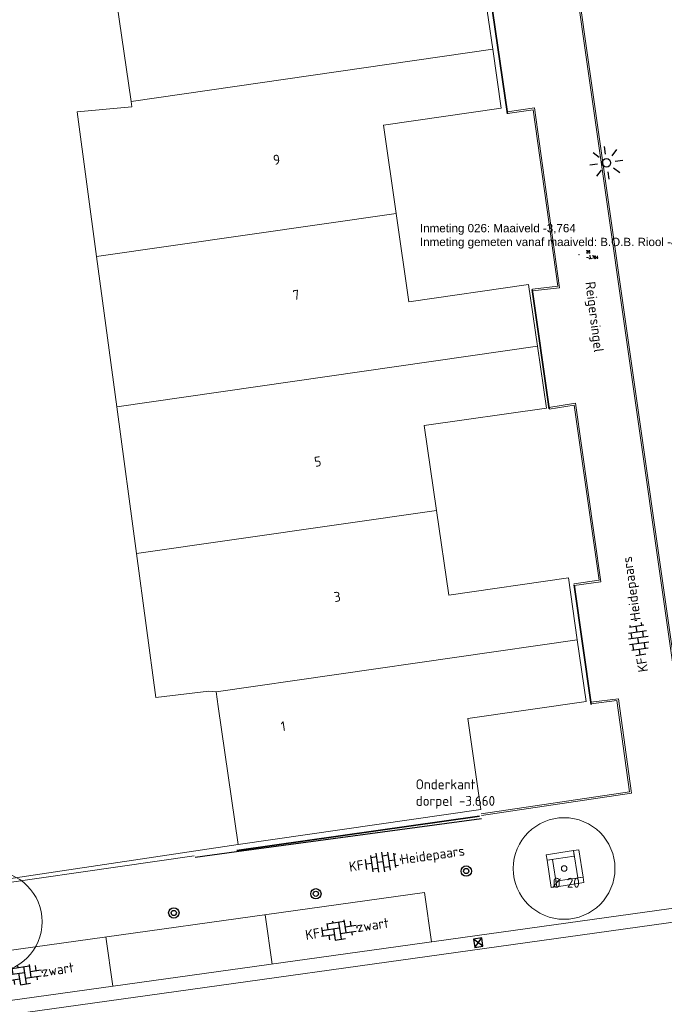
# Model space of a CAD drawing. Header units: metres. Extents: x 102746 to 103541, y 468531 to 469408.
# Tile 28 of 87: x 103110 to 103133, y 468789 to 468825. Entities that reach past the tile are written whole.
import ezdxf
from ezdxf.enums import TextEntityAlignment as Align

# ---------------------------------------------------------------- set-up
doc = ezdxf.new("R2010")
doc.units = ezdxf.units.M
doc.linetypes.add('VH-OPSLUITBAND_60X200', pattern=[12, 6, -2, 2, -2])
doc.layers.get('0').update_dxf_attribs({"lineweight": 25})
for name, color, linetype, lineweight in [('B-RO-GR-BOOM-G', 90, 'Continuous', 13), ('B-RO-GR-BOOM_BOOM_20 CM-S', 90, 'Continuous', 25), ('B-RO-IE-MEUBILAIR_WEGMEUBILAIR-S', 7, 'Continuous', 25), ('B-RO-IE-TERREINAFSCHEIDING_KUNSTMATIG_SCHUTTING-G', 90, 'IE-TERREINAFSCHEIDING-KUNSTMATIG-DICHT', 18), ('B-RO-OG-BEBOUWING-G', 7, 'Continuous', 35), ('B-RO-OG-BGT-G', 253, 'Continuous', 13), ('B-RO-RI-HWA_KOLK-S', 150, 'Continuous', 25), ('B-RO-VH-GOOT-G', 170, 'Continuous', 18), ('B-RO-VH-KANTOPSLUITING_ACHTERKANTBAND-G', 253, 'Continuous', 18), ('B-RO-VH-KANTOPSLUITING_OPSLUITBAND_60X200-G', 150, 'VH-OPSLUITBAND_60X200', 18), ('B-RO-VH-VERHARDING-G', 252, 'Continuous', 18), ('B-RO-VH-VERHARDING_BETONSTRAATSTEEN-S', 252, 'Continuous', 25), ('B-RO-VW-MARKERING_WEG MARKERING-G', 7, 'Continuous', 0), ('CALQUE_PTTOPO_ALT', 7, 'Continuous', 0), ('CALQUE_PTTOPO_MAT', 7, 'Continuous', 0), ('PTTOPO', 7, 'Continuous', 0), ('X-XX-AL-T18', 7, 'Continuous', 18)]:
    doc.layers.add(name, color=color, linetype=linetype, lineweight=lineweight)
doc.layers.add('Punten', color=7, linetype='Continuous')
doc.styles.add('ARIAL', font='arial.ttf')
doc.styles.add('NLCS-ISO', font='txt')
doc.styles.add('NLCS-ISO-M200-T18', font='txt', dxfattribs={"height": 0.36})
doc.styles.add('Style-STANDARD', font='STANDARD.shx')
doc.linetypes.add('IE-TERREINAFSCHEIDING-KUNSTMATIG-DICHT', pattern='A,8,-1,[82,NLCS.shx,S=0.75,R=90,X=0,Y=0],-1', length=10)

# ---------------------------------------------------------------- blocks, each defined once
blk = doc.blocks.new('SVH-BSS_KEIFORMAAT_HALFST_KL-SO')
for p, q in [((-3.15, -1), (-3.15, 0.83)), ((-3.15, 0), (-2.1, 0)), ((-2.1, -1.59), (-2.1, 1.42)), ((-2.1, 1.05), (-1.05, 1.05)), ((-1.05, -1.83), (-1.05, 1.66)), ((-1.05, 0), (0, 0)), ((0, -1.88), (0, 1.71)), ((0, 1.05), (1.05, 1.05)), ((1.05, -1.75), (1.05, 1.58)), ((1.05, 0), (2.1, 0)), ((2.1, -1.4), (2.1, 1.22)), ((2.1, 1.05), (2.41, 1.05)), ((3.15, -0.26), (3.15, 0.09)), ((3.15, 0), (3.16, 0)), ((-2.1, -1.05), (-1.05, -1.05)), ((0, -1.05), (1.05, -1.05)), ((2.1, -1.05), (2.64, -1.05))]:
    blk.add_line(p, q)
at = {"style": 'NLCS-ISO'}
blk.add_attdef('FORMAAT', text='', height=1.8, dxfattribs=at).set_placement((-3.62, -0.09), align=Align.MIDDLE_RIGHT)
blk.add_attdef('KLEUR', text='', height=1.8, dxfattribs=at).set_placement((3.17, -0.09), align=Align.MIDDLE_LEFT)
at = {"style": 'NLCS-ISO', "flags": 1}
blk.add_attdef('FUNCTIE', text='', height=1.8, dxfattribs=at).set_placement((0.12, -3.58), align=Align.MIDDLE_CENTER)
blk = doc.blocks.new('SGR-BOOM 20')
at = {"layer": 'B-RO-GR-BOOM-G'}
for radius in [1.84, 0.1]:
    blk.add_circle((0.001, 0), radius, dxfattribs=at)
at = {"layer": 'X-XX-AL-T18', "insert": (-0.417, -0.337), "char_height": 0.36, "attachment_point": 1, "style": 'NLCS-ISO-M200-T18'}
blk.add_mtext_dynamic_manual_height_columns('%%C 20', width=1.83388, gutter_width=1.8, heights=[0], dxfattribs=at)
blk = doc.blocks.new('B-SRI-KOLK_STRAAT_300X300-SO')
for p, q in [((-0.75, 0), (0.75, 1.5)), ((0.75, 0), (-0.75, 1.5))]:
    blk.add_line(p, q)
at = {"flags": 128}
blk.add_lwpolyline([(-0.75, 0), (0.75, 0), (0.75, 1.5), (-0.75, 1.5)], close=True, dxfattribs=at)
blk = doc.blocks.new('SIE-WEG_PAAL_BETON')
for radius in [0.188, 0.0938]:
    blk.add_circle((0, 0), radius)
blk = doc.blocks.new('A$C0d379f04')
at = {"layer": 'B-RO-VH-VERHARDING-G', "flags": 128}
for points in [[(0, 1.2), (1, 1.2), (1, 1), (0, 1)], [(1.2, 1.2), (1.2, 0.2), (1, 0.2), (1, 1.2)], [(0.2, 1), (0.2, 0), (0, 0), (0, 1)], [(0.2, 0.2), (1.2, 0.2), (1.2, 0), (0.2, 0)]]:
    blk.add_lwpolyline(points, close=True, dxfattribs=at)
blk = doc.blocks.new('B-SIE-WEG_LICHTMAST_SPOT-SO')
for p, q in [((-2.12, 2.12), (-1.15, 1.15)), ((0, 1.62), (0, 3)), ((1.15, 1.15), (2.12, 2.12)), ((-3, 0), (-1.62, 0)), ((-2.12, -2.12), (-1.15, -1.15)), ((0, -3), (0, -1.62)), ((1.15, -1.15), (2.12, -2.12)), ((1.62, 0), (3, 0))]:
    blk.add_line(p, q)
blk.add_circle((0, 0), 0.77)
at = {"style": 'NLCS-ISO'}
blk.add_attdef('TYPE', text='', height=1.8, dxfattribs=at).set_placement((0, 3), align=Align.BOTTOM_CENTER)
blk = doc.blocks.new('SVH-BSS_KEIFORMAAT_ELLEBOOG_KL-SO')
for p, q in [((-2.92, 0.92), (-2.92, -0.66)), ((-2.92, 0.39), (0.23, 0.39)), ((-1.87, 1.5), (-1.87, 0.39)), ((-1.87, 1.44), (1.28, 1.44)), ((-0.82, 1.75), (-0.82, 1.44)), ((-0.82, 0.39), (-0.82, -1.75)), ((0.23, 1.44), (0.23, -1.71)), ((1.28, 1.67), (1.28, -0.66)), ((1.28, 0.39), (3.32, 0.39)), ((2.33, 1.31), (2.33, 0.39)), ((3.38, 0.18), (3.38, -0.18)), ((-3.16, -0.66), (-0.82, -0.66)), ((-1.87, -0.66), (-1.87, -1.5)), ((-0.82, -1.71), (1.03, -1.71)), ((0.23, -0.66), (3.16, -0.66)), ((2.33, -0.66), (2.33, -1.31))]:
    blk.add_line(p, q)
at = {"style": 'NLCS-ISO'}
blk.add_attdef('FORMAAT', text='', height=1.8, dxfattribs=at).set_placement((-3.39, 0), align=Align.MIDDLE_RIGHT)
blk.add_attdef('KLEUR', text='', height=1.8, dxfattribs=at).set_placement((3.39, 0), align=Align.MIDDLE_LEFT)
at = {"style": 'NLCS-ISO', "flags": 1}
blk.add_attdef('FUNCTIE', text='', height=1.8, dxfattribs=at).set_placement((0.12, -3.58), align=Align.MIDDLE_CENTER)
blk = doc.blocks.new('PTTOPO')
at = {"layer": 'PTTOPO'}
blk.add_point((0, 0), dxfattribs=at)
at = {"layer": 'CALQUE_PTTOPO_ALT', "style": 'Style-STANDARD', "width": 0.8}
blk.add_attdef('ALT', text='', height=0.1, dxfattribs=at).set_placement((0.25, -0.1), align=Align.MIDDLE_LEFT)
at = {"layer": 'CALQUE_PTTOPO_MAT', "style": 'Style-STANDARD', "width": 0.8}
blk.add_attdef('MAT', text='', height=0.1, dxfattribs=at).set_placement((0.25, 0.1), align=Align.MIDDLE_LEFT)

msp = doc.modelspace()

# ---------------------------------------------------------------- linework, layer by layer
at = {"layer": 'B-RO-IE-TERREINAFSCHEIDING_KUNSTMATIG_SCHUTTING-G', "linetype": 'Continuous', "elevation": -3.765}
msp.add_lwpolyline([(103106.751, 468793.028), (103116.478, 468794.419)], dxfattribs=at)
at = {"layer": 'B-RO-OG-BEBOUWING-G', "linetype": 'Continuous'}
msp.add_line((103126.798, 468795.863, 1.058), (103118.015, 468794.617, 0.412), dxfattribs=at)
for points in [[(103127.189, 468825.611, -2.604), (103127.805, 468821.29, -2.568)], [(103128.709, 468814.937, -2.549), (103129.319, 468810.608, -2.239)], [(103130.227, 468804.238, -2.223), (103130.837, 468799.901, -2.227)]]:
    msp.add_polyline3d(points, dxfattribs=at)
at = {"layer": 'B-RO-OG-BGT-G', "color": 252, "flags": 128}
msp.add_lwpolyline([(103106.845, 468793.153), (103118.065, 468794.841), (103117.346, 468799.831), (103117.269, 468800.367), (103117.004, 468800.387), (103115.088, 468800.16), (103114.387, 468805.369), (103113.672, 468810.682), (103112.94, 468816.122), (103112.234, 468821.37), (103114.216, 468821.548), (103114.188, 468821.743), (103113.423, 468827.05), (103112.618, 468832.636), (103101.455, 468831.062)], dxfattribs=at)
for points in [[(103114.188, 468821.743), (103127.278, 468823.63), (103126.97, 468825.768), (103122.739, 468825.158), (103122.282, 468828.327), (103113.423, 468827.05)], [(103114.188, 468821.743), (103114.216, 468821.548), (103112.234, 468821.37), (103112.94, 468816.122), (103123.78, 468817.683), (103123.319, 468820.877), (103127.587, 468821.492), (103127.278, 468823.63)], [(103112.94, 468816.122), (103113.672, 468810.682), (103128.894, 468812.876), (103128.572, 468815.114), (103124.24, 468814.49), (103123.78, 468817.683)], [(103128.894, 468812.876), (103113.672, 468810.682), (103114.387, 468805.369), (103125.241, 468806.933), (103124.798, 468810.002), (103129.217, 468810.638)], [(103130.337, 468802.25), (103130.014, 468804.488), (103125.683, 468803.864), (103125.241, 468806.933), (103114.387, 468805.369), (103115.088, 468800.16), (103117.004, 468800.387), (103117.269, 468800.367)], [(103117.269, 468800.367), (103117.346, 468799.831), (103118.065, 468794.841), (103126.85, 468796.107), (103126.376, 468799.396), (103130.659, 468800.013), (103130.337, 468802.25)]]:
    msp.add_lwpolyline(points, close=True, dxfattribs=at)
at = {"layer": 'B-RO-VH-GOOT-G', "linetype": 'Continuous', "elevation": -3.773}
for points in [[(103136.507, 468792.906), (103104.169, 468788.399), (103105.516, 468779.057), (103108.032, 468761.721), (103108.779, 468756.245), (103110.33, 468744.567)], [(103136.576, 468792.41), (103104.736, 468787.973), (103106.011, 468779.128), (103108.527, 468761.791), (103109.275, 468756.312), (103110.922, 468743.946)]]:
    msp.add_lwpolyline(points, dxfattribs=at)
at = {"layer": 'B-RO-VH-KANTOPSLUITING_ACHTERKANTBAND-G', "linetype": 'Continuous'}
for points, elevation in [([(103137.266, 468794.808), (103134.778, 468794.413), (103129.889, 468828.773), (103132.371, 468834.573), (103130.906, 468845.607), (103133.238, 468845.92)], -3.706), ([(103127.801, 468821.366), (103128.791, 468821.508), (103129.698, 468814.997), (103128.717, 468814.886)], -3.75), ([(103129.304, 468810.659), (103130.276, 468810.818), (103131.193, 468804.351), (103130.226, 468804.215)], -3.731), ([(103130.829, 468799.986), (103131.823, 468800.112), (103132.294, 468796.69), (103126.866, 468795.881)], -3.666)]:
    msp.add_lwpolyline(points, dxfattribs=dict(at, elevation=elevation))
at = {"layer": 'B-RO-VH-KANTOPSLUITING_OPSLUITBAND_60X200-G', "linetype": 'Continuous'}
for points in [[(103137.257, 468794.867, -3.706), (103134.829, 468794.482, -3.74), (103129.95, 468828.765, -3.835), (103132.433, 468834.565, -3.912), (103130.973, 468845.555, -3.812), (103133.246, 468845.86, -3.869)], [(103127.809, 468821.307, -3.75), (103128.74, 468821.44, -3.775), (103129.63, 468815.05, -3.727), (103128.71, 468814.946, -3.65)], [(103129.314, 468810.6, -3.731), (103130.225, 468810.749, -3.732), (103131.125, 468804.402, -3.721), (103130.217, 468804.275, -3.689)], [(103130.836, 468799.926, -3.666), (103131.771, 468800.045, -3.692), (103132.226, 468796.741, -3.687), (103126.857, 468795.94, -3.667)]]:
    msp.add_polyline3d(points, dxfattribs=at)
at = {"layer": 'B-RO-VW-MARKERING_WEG MARKERING-G', "elevation": -3.773, "flags": 128}
for points in [[(103124.811, 468793.093), (103107.515, 468790.683)], [(103124.811, 468793.093), (103125.06, 468791.31)], [(103119.043, 468792.289), (103119.292, 468790.507)], [(103113.279, 468791.486), (103113.527, 468789.703)]]:
    msp.add_lwpolyline(points, dxfattribs=at)
at = {"layer": 'Punten', "linetype": 'Continuous', "elevation": -3.606}
msp.add_lwpolyline([(103126.875, 468795.764), (103118, 468794.572), (103116.512, 468794.362)], dxfattribs=at)

# ---------------------------------------------------------------- block references
at = {"layer": 'B-RO-GR-BOOM_BOOM_20 CM-S'}
for p in [(103129.859, 468793.966, -3.586), (103109.133, 468792.037, -3.649)]:
    msp.add_blockref('SGR-BOOM 20', p, dxfattribs=at)
at = {"layer": 'B-RO-IE-MEUBILAIR_WEGMEUBILAIR-S', "xscale": 0.2, "yscale": 0.2, "zscale": 0.2, "rotation": 188.1707888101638}
msp.add_blockref('B-SIE-WEG_LICHTMAST_SPOT-SO', (103131.39, 468819.516, -3.754), dxfattribs=at)
at = {"layer": 'B-RO-IE-MEUBILAIR_WEGMEUBILAIR-S', "rotation": 8.766067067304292}
msp.add_blockref('A$C0d379f04', (103129.393, 468793.274, -3.586), dxfattribs=at)
at = {"layer": 'B-RO-IE-MEUBILAIR_WEGMEUBILAIR-S'}
for p in [(103126.318, 468793.874, -3.601), (103120.877, 468793.05, -3.58), (103115.737, 468792.356, -3.604)]:
    msp.add_blockref('SIE-WEG_PAAL_BETON', p, dxfattribs=at)
at = {"layer": 'B-RO-RI-HWA_KOLK-S', "xscale": 0.2, "yscale": 0.2, "zscale": 0.2, "rotation": 7.933193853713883}
msp.add_blockref('B-SRI-KOLK_STRAAT_300X300-SO', (103126.774, 468791.132, -3.773), dxfattribs=at)
at = {"layer": 'B-RO-VH-VERHARDING_BETONSTRAATSTEEN-S', "xscale": 0.2, "yscale": 0.2, "zscale": 0.2}
for name, p, rotation, values in [('SVH-BSS_KEIFORMAAT_HALFST_KL-SO', (103132.528, 468802.317), 98.12694785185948, {'FORMAAT': 'KF', 'KLEUR': 'Heidepaars'}), ('SVH-BSS_KEIFORMAAT_HALFST_KL-SO', (103123.317, 468794.22), 8.126947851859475, {'FORMAAT': 'KF', 'KLEUR': 'Heidepaars'}), ('SVH-BSS_KEIFORMAAT_ELLEBOOG_KL-SO', (103121.691, 468791.736), 8.54008391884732, {'FORMAAT': 'KF', 'KLEUR': 'zwart'}), ('SVH-BSS_KEIFORMAAT_ELLEBOOG_KL-SO', (103110.295, 468790.12), 8.54008391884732, {'FORMAAT': 'KF', 'KLEUR': 'zwart'})]:
    msp.add_blockref(name, p, dxfattribs=dict(at, rotation=rotation)).add_auto_attribs(values)
at = {"layer": 'PTTOPO'}
msp.add_blockref('PTTOPO', (103130.403, 468816.195, -3.764), dxfattribs=at).add_auto_attribs({'ALT': '-3.764', 'MAT': '26'})

# ---------------------------------------------------------------- texts
at = {"insert": (103124.644, 468817.304), "char_height": 0.3, "attachment_point": 1, "style": 'ARIAL'}
msp.add_mtext('Inmeting 026: Maaiveld -3,764^JInmeting gemeten vanaf maaiveld: B.O.B. Riool -4,589', dxfattribs=at)
at = {"layer": 'B-RO-OG-BGT-G', "color": 252, "style": 'NLCS-ISO-M200-T18'}
for s, rotation, p in [('9', 8.2, (103119.457, 468819.633)), ('Reigersingel', 277.2, (103130.912, 468813.93)), ('7', 8.2, (103120.163, 468814.735)), ('5', 8.2, (103120.944, 468808.703)), ('3', 8.2, (103121.65, 468803.806)), ('1', 8.2, (103119.695, 468799.117))]:
    msp.add_text(s, height=0.36, rotation=rotation, dxfattribs=at).set_placement(p, align=Align.MIDDLE)
at = {"layer": 'X-XX-AL-T18', "insert": (103124.49, 468797.195), "char_height": 0.36, "attachment_point": 1, "style": 'NLCS-ISO-M200-T18'}
msp.add_mtext_dynamic_manual_height_columns('Onderkant\\Pdorpel -3.660', width=5.77453, gutter_width=1.8, heights=[0], dxfattribs=at)

doc.saveas('drawing.dxf')
